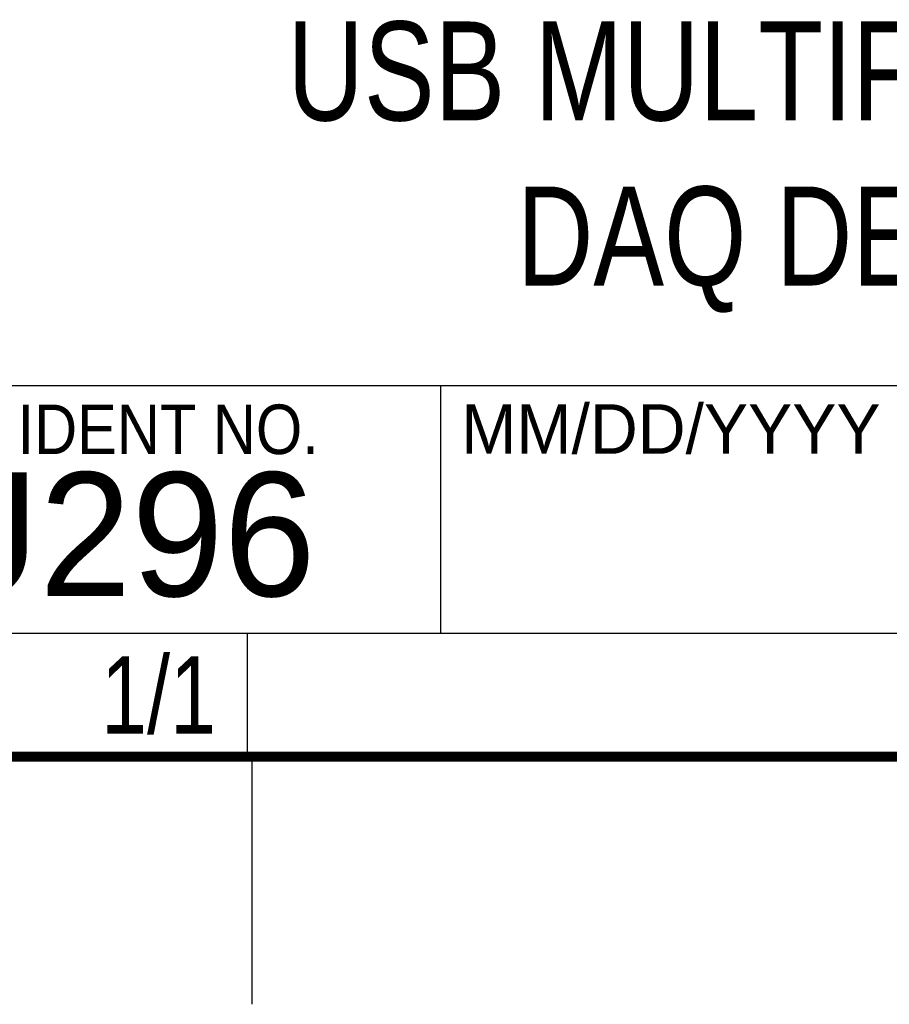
# Model space of a CAD drawing. Header units: inches. Extents: x 0 to 34, y 0 to 22.
# Tile 8 of 15: x 29.3 to 31, y 0 to 2. Entities that reach past the tile are written whole.
import ezdxf
from ezdxf.enums import TextEntityAlignment as Align

# ---------------------------------------------------------------- set-up
doc = ezdxf.new("R2010")
doc.units = ezdxf.units.IN
doc.header["$LTSCALE"] = 1.87
doc.header["$MEASUREMENT"] = 0
doc.layers.get('0').update_dxf_attribs({"linetype": 'CONTINUOUS'})
doc.styles.get("Standard").update_dxf_attribs({"font": 'txt', "width": 0.8})

msp = doc.modelspace()

# ---------------------------------------------------------------- linework, layer by layer
at = {"color": 2, "linetype": 'CONTINUOUS'}
for p, q in [((28.3793, 1.2503), (33.5093, 1.2503)), ((30.13, 1.2499), (33.49, 1.2499)), ((30.13, 1.2499), (30.13, 0.7499)), ((28.3795, 0.75), (29.7395, 0.75)), ((28.38, 0.75), (33.5, 0.75)), ((29.7395, 0.75), (29.7395, 0.5)), ((30.13, 0.7499), (33.49, 0.7499)), ((28.3795, 0.5), (29.7395, 0.5)), ((29.75, 0), (29.75, 0.5))]:
    msp.add_line(p, q, dxfattribs=at)
at = {"color": 7, "linetype": 'CONTINUOUS', "const_width": 0.02}
msp.add_lwpolyline([(0.5, 0.5), (33.5, 0.5)], dxfattribs=at)

# ---------------------------------------------------------------- texts
at = {"color": 2, "linetype": 'CONTINUOUS', "width": 0.9}
msp.add_text('CODE IDENT NO.', height=0.1, dxfattribs=at).set_placement((28.8949, 1.1115))
at = {"color": 2, "linetype": 'CONTINUOUS'}
msp.add_text('MM/DD/YYYY', height=0.1, dxfattribs=at).set_placement((30.1721, 1.1121))
at = {"color": 7, "linetype": 'CONTINUOUS'}
msp.add_text('7U296', height=0.25, dxfattribs=at).set_placement((28.8928, 0.8245))
at = {"color": 7, "linetype": 'CONTINUOUS', "width": 0.8}
msp.add_text('1/1', height=0.15625, dxfattribs=at).set_placement((29.677, 0.5469), align=Align.RIGHT)
at = {"color": 7, "linetype": 'CONTINUOUS', "insert": (30.9443, 1.9853), "char_height": 0.2, "width": 2.72, "attachment_point": 2}
msp.add_mtext('USB MULTIFUNCTION\\PDAQ DEVICE', dxfattribs=at)

doc.saveas('drawing.dxf')
